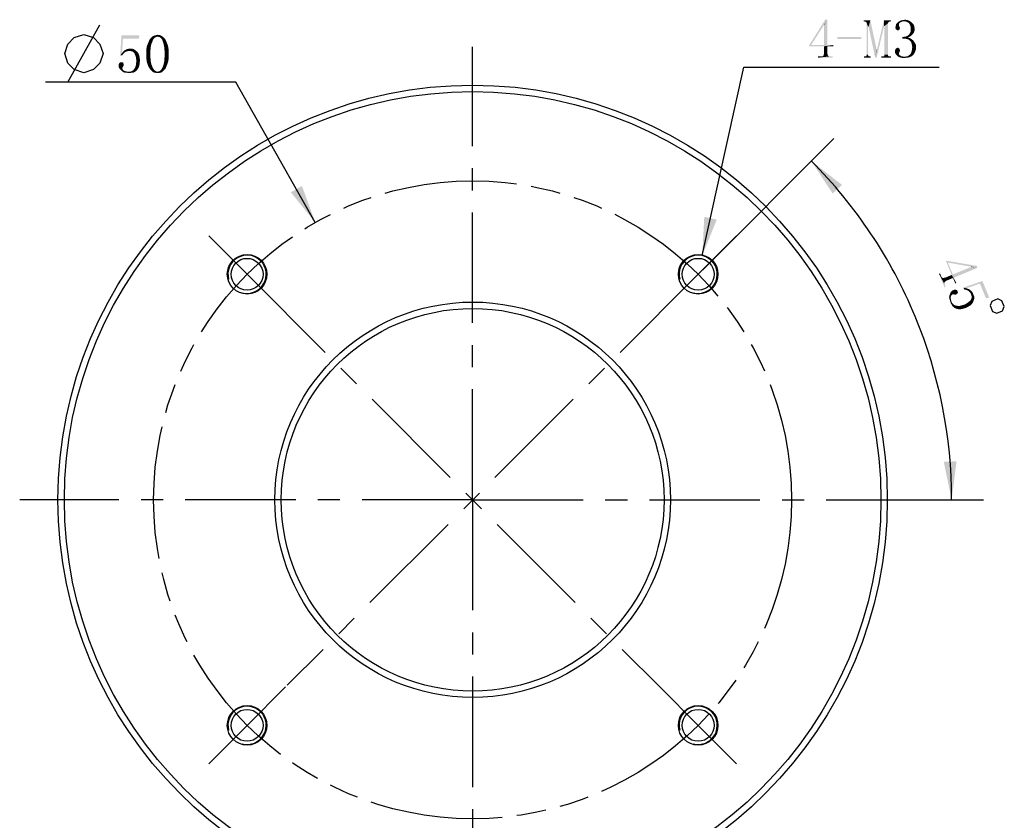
# Model space of a CAD drawing. Header units: millimetres. Extents: x 133 to 237, y 70 to 240.
# Tile 2 of 4: x 158 to 235, y 127 to 190. Entities that reach past the tile are written whole.
import ezdxf

# ---------------------------------------------------------------- set-up
doc = ezdxf.new("R2010")
doc.units = ezdxf.units.MM
doc.header["$LTSCALE"] = 23.1
doc.linetypes.add('CENTER', pattern=[0.6, 0.375, -0.075, 0.075, -0.075])
doc.linetypes.add('PHANTOM', pattern=[0.8, 0.45, -0.05, 0.1, -0.05, 0.1, -0.05])
doc.layers.get('0').update_dxf_attribs({"linetype": 'CONTINUOUS'})
for name, color, linetype in [('00_COMPONENTS', 7, 'CONTINUOUS'), ('03_ALL_AXES', 7, 'CONTINUOUS'), ('07_ALL_HOLES', 7, 'CONTINUOUS'), ('51__DRAFT_DIMS', 7, 'CONTINUOUS')]:
    doc.layers.add(name, color=color, linetype=linetype)
doc.styles.get("Standard").update_dxf_attribs({"font": 'simfang.ttf'})
doc.dimstyles.new('DIMSTYLE_3', dxfattribs={"dimtxt": 3, "dimasz": 3, "dimexe": 2.5, "dimexo": 0.5, "dimgap": 3, "dimtad": 1, "dimdec": 1, "dimdsep": 46, "dimtxsty": 'STANDARD', "dimblk": '_FILLED', "dimblk1": '_FILLED', "dimblk2": '_FILLED', "dimcen": 0.09, "dimclrt": 3, "dimazin": 2, "dimtp": 0.5, "dimtm": 0.5, "dimtfac": 1, "dimtdec": -1, "dimtofl": 0, "dimtmove": 0, "dimatfit": 3, "dimldrblk": '_FILLED', "dimfxl": 1, "dimtolj": 1, "dimarcsym": 0})
doc.dimstyles.new('DIMSTYLE_4', dxfattribs={"dimtxt": 3, "dimasz": 3, "dimexe": 2.5, "dimexo": 0.5, "dimtad": 1, "dimdsep": 46, "dimtxsty": 'STANDARD', "dimblk": '_FILLED', "dimblk1": '_FILLED', "dimblk2": '_FILLED', "dimcen": 0.09, "dimclrt": 3, "dimazin": 2, "dimtp": 0.1, "dimtm": 0.1, "dimtfac": 1, "dimtofl": 0, "dimtmove": 0, "dimatfit": 1, "dimldrblk": '_FILLED', "dimfxl": 1, "dimtolj": 1, "dimarcsym": 0})

# ---------------------------------------------------------------- blocks, each defined once
blk = doc.blocks.new('*D4')
at = {"layer": '51__DRAFT_DIMS', "color": 4}
for p, q in [((211.21, 170.095), (221.496, 180.38)), ((221.286, 152.063), (233.225, 152.063))]:
    blk.add_line(p, q, dxfattribs=at)
for start, end in [(22.5, 45), (0, 22.5)]:
    blk.add_arc((193.179, 152.063), 37.546, start, end, dxfattribs=at)
for points in [[(222.131, 176.748), (219.728, 178.613), (221.396, 176.069)], [(230.106, 155.041), (230.725, 152.063), (231.105, 155.081)]]:
    blk.add_solid(points, dxfattribs=at)
blk = doc.blocks.new('_FILLED')
at = {"color": 0, "linetype": 'ByBlock'}
blk.add_solid([(0, 0), (-1, 0.167), (-1, -0.167)], dxfattribs=at)
blk = doc.blocks.new('*D5')
at = {"layer": '51__DRAFT_DIMS', "color": 4}
for p, q in [((211.179, 171.206), (214.432, 185.971)), ((214.432, 185.971), (217.932, 185.971)), ((217.932, 185.971), (229.745, 185.971))]:
    blk.add_line(p, q, dxfattribs=at)
at = {"layer": '51__DRAFT_DIMS', "color": 4, "xscale": 3, "yscale": 3, "zscale": 3, "rotation": 257.5763800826}
blk.add_blockref('_FILLED', (211.179, 171.206), dxfattribs=at)
blk = doc.blocks.new('*D6')
at = {"color": 4}
for p, q in [((171.115, 184.789), (159.709, 184.789)), ((174.615, 184.789), (171.115, 184.789)), ((180.844, 173.808), (174.615, 184.789))]:
    blk.add_line(p, q, dxfattribs=at)
at = {"color": 4, "xscale": 3, "yscale": 3, "zscale": 3, "rotation": 299.564649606}
blk.add_blockref('_FILLED', (180.844, 173.808), dxfattribs=at)

msp = doc.modelspace()

# ---------------------------------------------------------------- linework, layer by layer
at = {"color": 3}
msp.add_line((161.45869, 184.7891), (163.95868, 189.28909), dxfattribs=at)
msp.add_lwpolyline([(161.20868, 187.0391), (161.45869, 187.7891), (161.95868, 188.2891), (162.70868, 188.53909), (163.45869, 188.2891), (163.95868, 187.7891), (164.20868, 187.0391), (163.95868, 186.28909), (163.45869, 185.7891), (162.70868, 185.5391), (161.95868, 185.7891), (161.45869, 186.28909), (161.20868, 187.0391)], dxfattribs=at)
for points in [[(165.77118, 188.21097), (165.56024, 186.89847), (165.65399, 188.46878)], [(165.65399, 188.46878), (167.06024, 188.46878), (165.77118, 188.21097)], [(165.77118, 188.21097), (167.06024, 188.46878), (167.01337, 188.21097)], [(168.37274, 188.35159), (168.32587, 188.30472), (167.97431, 188.28128)], [(168.37274, 188.35159), (167.97431, 188.28128), (168.04462, 188.35159)], [(167.97431, 188.28128), (168.32587, 188.30472), (168.25556, 188.28128)], [(168.84149, 188.39847), (168.48993, 188.37503), (168.04462, 188.35159)], [(168.84149, 188.39847), (168.04462, 188.35159), (168.11493, 188.39847)], [(168.37274, 188.35159), (168.04462, 188.35159), (168.48993, 188.37503)], [(168.74774, 188.44534), (168.11493, 188.39847), (168.20868, 188.44534)], [(168.11493, 188.39847), (168.74774, 188.44534), (168.84149, 188.39847)], [(168.20868, 188.44534), (168.30243, 188.46878), (168.67743, 188.49222)], [(168.20868, 188.44534), (168.67743, 188.49222), (168.74774, 188.44534)], [(168.58368, 188.49222), (168.67743, 188.49222), (168.30243, 188.46878)], [(168.58368, 188.49222), (168.30243, 188.46878), (168.39618, 188.49222)], [(168.37274, 188.35159), (168.48993, 188.37503), (168.41962, 188.35159)], [(168.39618, 188.49222), (168.48993, 188.51566), (168.58368, 188.49222)], [(168.56024, 188.35159), (168.48993, 188.37503), (168.84149, 188.39847)], [(168.60712, 188.35159), (168.56024, 188.35159), (168.84149, 188.39847)], [(168.60712, 188.35159), (168.84149, 188.39847), (168.91181, 188.35159)], [(168.91181, 188.35159), (168.67743, 188.30472), (168.60712, 188.35159)], [(168.72431, 188.28128), (168.67743, 188.30472), (168.91181, 188.35159)], [(168.72431, 188.28128), (168.91181, 188.35159), (168.98212, 188.28128)], [(165.77118, 188.21097), (165.70087, 187.08597), (165.56024, 186.89847)], [(167.59931, 187.32034), (167.62274, 187.48441), (167.95087, 187.55472)], [(167.59931, 187.32034), (167.95087, 187.55472), (167.92743, 187.29691)], [(167.95087, 187.55472), (167.62274, 187.48441), (167.64618, 187.62503)], [(167.64618, 187.62503), (167.69306, 187.74222), (167.99774, 187.78909)], [(167.64618, 187.62503), (167.99774, 187.78909), (167.95087, 187.55472)], [(167.99774, 187.78909), (167.69306, 187.74222), (167.73993, 187.85941)], [(167.73993, 187.85941), (167.78681, 187.97659), (168.09149, 188.00003)], [(167.73993, 187.85941), (168.09149, 188.00003), (167.99774, 187.78909)], [(168.11493, 188.09378), (168.09149, 188.00003), (167.78681, 187.97659)], [(168.11493, 188.09378), (167.78681, 187.97659), (167.83368, 188.09378)], [(168.16181, 188.16409), (167.83368, 188.09378), (167.90399, 188.18753)], [(167.83368, 188.09378), (168.16181, 188.16409), (168.11493, 188.09378)], [(168.25556, 188.28128), (168.20868, 188.23441), (167.90399, 188.18753)], [(168.25556, 188.28128), (167.90399, 188.18753), (167.97431, 188.28128)], [(167.90399, 188.18753), (168.20868, 188.23441), (168.16181, 188.16409)], [(168.98212, 188.28128), (168.77118, 188.23441), (168.72431, 188.28128)], [(168.77118, 188.23441), (168.98212, 188.28128), (169.05243, 188.21097)], [(169.05243, 188.21097), (168.81806, 188.16409), (168.77118, 188.23441)], [(168.81806, 188.16409), (169.05243, 188.21097), (169.12274, 188.11722)], [(169.12274, 188.11722), (168.86493, 188.09378), (168.81806, 188.16409)], [(168.88837, 188.00003), (168.86493, 188.09378), (169.12274, 188.11722)], [(168.88837, 188.00003), (169.12274, 188.11722), (169.16962, 188.00003)], [(169.16962, 188.00003), (168.95868, 187.78909), (168.88837, 188.00003)], [(169.16962, 188.00003), (169.21649, 187.88284), (168.95868, 187.78909)], [(168.95868, 187.78909), (169.21649, 187.88284), (169.26337, 187.76566)], [(169.26337, 187.76566), (169.00556, 187.55472), (168.95868, 187.78909)], [(169.26337, 187.76566), (169.31024, 187.62503), (169.00556, 187.55472)], [(169.00556, 187.55472), (169.31024, 187.62503), (169.33368, 187.48441)], [(169.33368, 187.48441), (169.02899, 187.29691), (169.00556, 187.55472)], [(165.70087, 187.08597), (165.84149, 187.06253), (165.56024, 186.89847)], [(165.84149, 187.06253), (165.77118, 186.99222), (165.56024, 186.89847)], [(165.56024, 186.89847), (165.77118, 186.99222), (165.72431, 186.89847)], [(165.98212, 187.17972), (165.91181, 187.13285), (165.70087, 187.08597)], [(165.98212, 187.17972), (165.70087, 187.08597), (165.77118, 187.17972)], [(165.70087, 187.08597), (165.91181, 187.13285), (165.84149, 187.06253)], [(166.21649, 187.25003), (165.77118, 187.17972), (165.86493, 187.27347)], [(166.21649, 187.25003), (166.12274, 187.22659), (165.77118, 187.17972)], [(166.12274, 187.22659), (166.05243, 187.20316), (165.77118, 187.17972)], [(165.77118, 187.17972), (166.05243, 187.20316), (165.98212, 187.17972)], [(165.86493, 187.27347), (165.95868, 187.32034), (166.66181, 187.36722)], [(165.86493, 187.27347), (166.66181, 187.36722), (166.77899, 187.27347)], [(165.86493, 187.27347), (166.77899, 187.27347), (166.21649, 187.25003)], [(166.66181, 187.36722), (165.95868, 187.32034), (166.02899, 187.36722)], [(166.35712, 187.41409), (166.52118, 187.41409), (166.02899, 187.36722)], [(166.35712, 187.41409), (166.02899, 187.36722), (166.19306, 187.41409)], [(166.02899, 187.36722), (166.52118, 187.41409), (166.66181, 187.36722)], [(166.31024, 187.25003), (166.21649, 187.25003), (166.77899, 187.27347)], [(166.42743, 187.22659), (166.31024, 187.25003), (166.77899, 187.27347)], [(166.52118, 187.20316), (166.42743, 187.22659), (166.77899, 187.27347)], [(166.52118, 187.20316), (166.77899, 187.27347), (166.89618, 187.17972)], [(166.89618, 187.17972), (166.61493, 187.13285), (166.52118, 187.20316)], [(166.68524, 187.0391), (166.61493, 187.13285), (166.89618, 187.17972)], [(166.68524, 187.0391), (166.89618, 187.17972), (166.98993, 187.0391)], [(166.98993, 187.0391), (166.73212, 186.92191), (166.68524, 187.0391)], [(166.73212, 186.92191), (166.98993, 187.0391), (167.06024, 186.87503)], [(167.06024, 186.87503), (166.77899, 186.78128), (166.73212, 186.92191)], [(166.77899, 186.78128), (167.06024, 186.87503), (167.08368, 186.71097)], [(167.08368, 186.71097), (166.80243, 186.64066), (166.77899, 186.78128)], [(167.92743, 187.29691), (167.59931, 187.17972), (167.59931, 187.32034)], [(167.59931, 187.01566), (167.59931, 187.17972), (167.92743, 187.29691)], [(167.59931, 187.01566), (167.92743, 187.29691), (167.92743, 187.01566)], [(167.92743, 187.01566), (167.59931, 186.82816), (167.59931, 187.01566)], [(167.59931, 186.82816), (167.92743, 187.01566), (167.92743, 186.71097)], [(167.92743, 186.71097), (167.59931, 186.66409), (167.59931, 186.82816)], [(169.33368, 187.48441), (169.35712, 187.34378), (169.02899, 187.29691)], [(169.02899, 187.29691), (169.35712, 187.34378), (169.35712, 187.17972)], [(169.35712, 187.17972), (169.02899, 187.01566), (169.02899, 187.29691)], [(169.02899, 187.01566), (169.35712, 187.17972), (169.35712, 187.01566)], [(169.35712, 187.01566), (169.35712, 186.82816), (169.02899, 186.71097)], [(169.35712, 187.01566), (169.02899, 186.71097), (169.02899, 187.01566)], [(169.02899, 186.71097), (169.35712, 186.82816), (169.35712, 186.66409)], [(165.81806, 186.24222), (165.44306, 186.21878), (165.48993, 186.28909)], [(165.44306, 186.21878), (165.81806, 186.24222), (165.84149, 186.17191)], [(165.84149, 186.17191), (165.44306, 186.10159), (165.44306, 186.21878)], [(165.44306, 186.10159), (165.84149, 186.17191), (165.81806, 186.07816)], [(165.81806, 186.07816), (165.44306, 185.98441), (165.44306, 186.10159)], [(165.81806, 186.07816), (165.77118, 186.00784), (165.44306, 185.98441)], [(165.44306, 185.98441), (165.77118, 186.00784), (165.74774, 185.96097)], [(165.77118, 186.33597), (165.79462, 186.31253), (165.48993, 186.28909)], [(165.77118, 186.33597), (165.48993, 186.28909), (165.53681, 186.33597)], [(165.48993, 186.28909), (165.79462, 186.31253), (165.81806, 186.24222)], [(165.70087, 186.35941), (165.74774, 186.35941), (165.53681, 186.33597)], [(165.65399, 186.35941), (165.70087, 186.35941), (165.53681, 186.33597)], [(165.60712, 186.35941), (165.65399, 186.35941), (165.53681, 186.33597)], [(165.60712, 186.35941), (165.53681, 186.33597), (165.56024, 186.35941)], [(165.53681, 186.33597), (165.74774, 186.35941), (165.77118, 186.33597)], [(167.06024, 186.10159), (166.73212, 185.96097), (166.77899, 186.10159)], [(166.73212, 185.96097), (167.06024, 186.10159), (166.98993, 185.91409)], [(167.08368, 186.28909), (166.77899, 186.10159), (166.80243, 186.28909)], [(166.77899, 186.10159), (167.08368, 186.28909), (167.06024, 186.10159)], [(166.80243, 186.64066), (167.08368, 186.71097), (167.10712, 186.50003)], [(167.10712, 186.50003), (166.82587, 186.47659), (166.80243, 186.64066)], [(166.80243, 186.28909), (166.82587, 186.47659), (167.10712, 186.50003)], [(166.80243, 186.28909), (167.10712, 186.50003), (167.08368, 186.28909)], [(167.62274, 186.52347), (167.59931, 186.66409), (167.92743, 186.71097)], [(167.62274, 186.52347), (167.92743, 186.71097), (167.95087, 186.42972)], [(167.95087, 186.42972), (167.64618, 186.35941), (167.62274, 186.52347)], [(167.69306, 186.24222), (167.64618, 186.35941), (167.95087, 186.42972)], [(167.69306, 186.24222), (167.95087, 186.42972), (167.99774, 186.19534)], [(167.99774, 186.19534), (167.73993, 186.10159), (167.69306, 186.24222)], [(167.78681, 185.98441), (167.73993, 186.10159), (167.99774, 186.19534)], [(167.78681, 185.98441), (167.99774, 186.19534), (168.09149, 185.98441)], [(168.84149, 185.91409), (168.88837, 185.98441), (169.16962, 186.00784)], [(168.84149, 185.91409), (169.16962, 186.00784), (169.12274, 185.89066)], [(169.21649, 186.12503), (168.88837, 185.98441), (168.95868, 186.19534)], [(169.21649, 186.12503), (169.16962, 186.00784), (168.88837, 185.98441)], [(169.31024, 186.38284), (168.95868, 186.19534), (169.00556, 186.42972)], [(169.31024, 186.38284), (169.26337, 186.24222), (168.95868, 186.19534)], [(168.95868, 186.19534), (169.26337, 186.24222), (169.21649, 186.12503)], [(169.35712, 186.66409), (169.00556, 186.42972), (169.02899, 186.71097)], [(169.35712, 186.66409), (169.33368, 186.52347), (169.00556, 186.42972)], [(169.00556, 186.42972), (169.33368, 186.52347), (169.31024, 186.38284)], [(165.74774, 185.96097), (165.48993, 185.86722), (165.44306, 185.98441)], [(165.74774, 185.96097), (165.72431, 185.89066), (165.48993, 185.86722)], [(165.48993, 185.86722), (165.72431, 185.89066), (165.74774, 185.82034)], [(165.74774, 185.82034), (165.58368, 185.77347), (165.48993, 185.86722)], [(165.58368, 185.77347), (165.74774, 185.82034), (165.77118, 185.77347)], [(165.77118, 185.77347), (165.67743, 185.67972), (165.58368, 185.77347)], [(165.77118, 185.77347), (165.81806, 185.72659), (165.67743, 185.67972)], [(165.67743, 185.67972), (165.81806, 185.72659), (165.88837, 185.67972)], [(165.88837, 185.67972), (165.79462, 185.58597), (165.67743, 185.67972)], [(165.88837, 185.67972), (166.07587, 185.63284), (165.79462, 185.58597)], [(166.07587, 185.63284), (166.23993, 185.60941), (165.79462, 185.58597)], [(166.23993, 185.60941), (166.70868, 185.60941), (165.79462, 185.58597)], [(165.79462, 185.58597), (166.70868, 185.60941), (166.61493, 185.56253)], [(166.61493, 185.56253), (165.93524, 185.53909), (165.79462, 185.58597)], [(166.07587, 185.53909), (165.93524, 185.53909), (166.61493, 185.56253)], [(166.45087, 185.53909), (166.07587, 185.53909), (166.61493, 185.56253)], [(166.45087, 185.53909), (166.23993, 185.51565), (166.07587, 185.53909)], [(166.23993, 185.60941), (166.38056, 185.63284), (166.77899, 185.65628)], [(166.23993, 185.60941), (166.77899, 185.65628), (166.70868, 185.60941)], [(166.23993, 185.51565), (166.45087, 185.53909), (166.33368, 185.51565)], [(166.77899, 185.65628), (166.38056, 185.63284), (166.49774, 185.67972)], [(166.45087, 185.53909), (166.61493, 185.56253), (166.54462, 185.53909)], [(166.82587, 185.70316), (166.49774, 185.67972), (166.59149, 185.75003)], [(166.49774, 185.67972), (166.82587, 185.70316), (166.77899, 185.65628)], [(166.89618, 185.77347), (166.59149, 185.75003), (166.66181, 185.84378)], [(166.59149, 185.75003), (166.89618, 185.77347), (166.82587, 185.70316)], [(166.98993, 185.91409), (166.66181, 185.84378), (166.73212, 185.96097)], [(166.66181, 185.84378), (166.98993, 185.91409), (166.89618, 185.77347)], [(168.09149, 185.98441), (167.85712, 185.89066), (167.78681, 185.98441)], [(168.09149, 185.98441), (168.11493, 185.91409), (167.85712, 185.89066)], [(167.85712, 185.89066), (168.11493, 185.91409), (168.16181, 185.84378)], [(168.16181, 185.84378), (167.90399, 185.79691), (167.85712, 185.89066)], [(167.90399, 185.79691), (168.16181, 185.84378), (168.20868, 185.77347)], [(168.20868, 185.77347), (167.97431, 185.72659), (167.90399, 185.79691)], [(167.97431, 185.72659), (168.20868, 185.77347), (168.25556, 185.72659)], [(168.25556, 185.72659), (168.06806, 185.65628), (167.97431, 185.72659)], [(168.25556, 185.72659), (168.32587, 185.67972), (168.06806, 185.65628)], [(168.06806, 185.65628), (168.32587, 185.67972), (168.37274, 185.65628)], [(168.37274, 185.65628), (168.13837, 185.58597), (168.06806, 185.65628)], [(168.37274, 185.65628), (168.41962, 185.63284), (168.13837, 185.58597)], [(168.13837, 185.58597), (168.53681, 185.63284), (168.91181, 185.65628)], [(168.13837, 185.58597), (168.91181, 185.65628), (168.84149, 185.58597)], [(168.48993, 185.63284), (168.53681, 185.63284), (168.13837, 185.58597)], [(168.41962, 185.63284), (168.48993, 185.63284), (168.13837, 185.58597)], [(168.84149, 185.58597), (168.20868, 185.53909), (168.13837, 185.58597)], [(168.30243, 185.53909), (168.20868, 185.53909), (168.84149, 185.58597)], [(168.67743, 185.53909), (168.30243, 185.53909), (168.84149, 185.58597)], [(168.67743, 185.53909), (168.39618, 185.51566), (168.30243, 185.53909)], [(168.48993, 185.51566), (168.39618, 185.51566), (168.67743, 185.53909)], [(168.48993, 185.51566), (168.67743, 185.53909), (168.58368, 185.51566)], [(168.91181, 185.65628), (168.53681, 185.63284), (168.60712, 185.65628)], [(168.60712, 185.65628), (168.65399, 185.67972), (168.98212, 185.72659)], [(168.60712, 185.65628), (168.98212, 185.72659), (168.91181, 185.65628)], [(168.98212, 185.72659), (168.65399, 185.67972), (168.72431, 185.72659)], [(168.67743, 185.53909), (168.84149, 185.58597), (168.74774, 185.53909)], [(168.72431, 185.72659), (168.77118, 185.77347), (169.05243, 185.79691)], [(168.72431, 185.72659), (169.05243, 185.79691), (168.98212, 185.72659)], [(169.05243, 185.79691), (168.77118, 185.77347), (168.81806, 185.84378)], [(169.12274, 185.89066), (168.81806, 185.84378), (168.84149, 185.91409)], [(168.81806, 185.84378), (169.12274, 185.89066), (169.05243, 185.79691)]]:
    msp.add_solid(points, dxfattribs=at)
at = {"layer": '00_COMPONENTS', "color": 7}
for centre, radius in [((193.17902, 152.06339), 32.5), ((193.17902, 152.06339), 32), ((175.50135, 169.74106), 1.55), ((175.50135, 169.74106), 1.25), ((210.85669, 169.74106), 1.55), ((210.85669, 169.74106), 1.25), ((193.17902, 152.06339), 15.5), ((193.17902, 152.06339), 15), ((175.50135, 134.38572), 1.55), ((210.85669, 134.38572), 1.55), ((175.50135, 134.38572), 1.25), ((210.85669, 134.38572), 1.25)]:
    msp.add_circle(centre, radius, dxfattribs=at)
at = {"layer": '00_COMPONENTS', "color": 4}
for centre in [(175.50135, 169.74106), (210.85669, 169.74106), (175.50135, 134.38572), (210.85669, 134.38572)]:
    msp.add_arc(centre, 1.5, 255, 195, dxfattribs=at)
at = {"layer": '03_ALL_AXES', "color": 1, "linetype": 'CENTER'}
for q in [(193.17902, 187.56339), (157.67902, 152.06339), (193.17902, 116.56339), (228.67902, 152.06339)]:
    msp.add_line((193.17902, 152.06339), q, dxfattribs=at)
at = {"layer": '07_ALL_HOLES', "color": 1, "linetype": 'CENTER'}
for p, q in [((175.50135, 169.74106), (172.49615, 172.74626)), ((210.85669, 169.74106), (213.8619, 172.74626)), ((175.50135, 169.74106), (207.85149, 137.39092)), ((210.85669, 169.74106), (178.64968, 137.53405)), ((175.50135, 134.38572), (178.50656, 137.39092)), ((210.85669, 134.38572), (207.85149, 137.39092)), ((175.50135, 134.38572), (172.49615, 131.38051)), ((210.85669, 134.38572), (213.8619, 131.38051))]:
    msp.add_line(p, q, dxfattribs=at)
at = {"layer": '07_ALL_HOLES', "color": 1, "linetype": 'PHANTOM'}
msp.add_circle((193.17902, 152.06339), 25, dxfattribs=at)
at = {"layer": '51__DRAFT_DIMS', "color": 3}
msp.add_lwpolyline([(234.33306, 167.80768), (233.87109, 167.61634), (233.73582, 167.28971), (233.92716, 166.82777), (234.2538, 166.69247), (234.71573, 166.88381), (234.85103, 167.21044), (234.6597, 167.67238), (234.33306, 167.80768)], dxfattribs=at)
at = {"layer": '51__DRAFT_DIMS', "color": 4}
msp.add_arc((210.85669, 169.74106), 1.5, 59.1414313, 90, dxfattribs=at)
at = {"layer": '51__DRAFT_DIMS', "color": 3}
for points in [[(220.97894, 189.69745), (220.69769, 189.25214), (219.54925, 187.68182)], [(220.97894, 189.69745), (219.54925, 187.68182), (220.81488, 189.69745)], [(220.69769, 189.25214), (219.71332, 187.70526), (219.54925, 187.68182)], [(220.72113, 189.25214), (220.69769, 189.25214), (220.97894, 189.69745)], [(220.72113, 187.70526), (220.72113, 189.25214), (220.97894, 189.69745)], [(220.72113, 187.70526), (220.97894, 189.69745), (220.97894, 187.70526)], [(224.35394, 189.65057), (223.83832, 189.55682), (223.83832, 189.65057)], [(223.90863, 189.55682), (223.83832, 189.55682), (224.35394, 189.65057)], [(223.97894, 189.53339), (223.90863, 189.55682), (224.35394, 189.65057)], [(224.02582, 189.50995), (223.97894, 189.53339), (224.35394, 189.65057)], [(224.04925, 189.46307), (224.02582, 189.50995), (224.35394, 189.65057)], [(224.07269, 189.4162), (224.04925, 189.46307), (224.35394, 189.65057)], [(224.16644, 189.15839), (224.07269, 189.4162), (224.35394, 189.65057)], [(224.16644, 189.15839), (224.07269, 186.95526), (224.07269, 189.4162)], [(224.07269, 186.95526), (224.16644, 189.15839), (224.16644, 186.95526)], [(224.21332, 189.15839), (224.16644, 189.15839), (224.35394, 189.65057)], [(224.21332, 189.15839), (224.35394, 189.65057), (224.84613, 187.3537)], [(224.84613, 187.3537), (224.72894, 186.72089), (224.21332, 189.15839)], [(224.72894, 186.72089), (224.86957, 187.3537), (225.43207, 189.20526)], [(224.72894, 186.72089), (225.43207, 189.20526), (224.84613, 186.72089)], [(225.43207, 189.20526), (224.86957, 187.3537), (225.40863, 189.65057)], [(225.40863, 189.65057), (225.97113, 189.65057), (225.78363, 189.50995)], [(225.40863, 189.65057), (225.78363, 189.50995), (225.43207, 189.20526)], [(225.78363, 189.50995), (225.73675, 189.46307), (225.43207, 189.20526)], [(225.73675, 189.46307), (225.73675, 189.4162), (225.43207, 189.20526)], [(225.4555, 189.20526), (225.43207, 189.20526), (225.73675, 189.4162)], [(225.4555, 186.95526), (225.4555, 189.20526), (225.73675, 189.4162)], [(225.4555, 186.95526), (225.73675, 189.4162), (225.73675, 186.95526)], [(225.97113, 189.65057), (225.8305, 189.53339), (225.78363, 189.50995)], [(225.97113, 189.65057), (225.90082, 189.55682), (225.8305, 189.53339)], [(225.90082, 189.55682), (225.97113, 189.65057), (225.97113, 189.55682)], [(226.60394, 189.20526), (226.32269, 189.11151), (226.34613, 189.2287)], [(226.60394, 189.20526), (226.62738, 189.15839), (226.32269, 189.11151)], [(226.62738, 189.15839), (226.62738, 189.13495), (226.32269, 189.11151)], [(226.32269, 189.11151), (226.62738, 189.13495), (226.65082, 189.08808)], [(226.65082, 189.08808), (226.32269, 189.0412), (226.32269, 189.11151)], [(226.32269, 189.0412), (226.65082, 189.08808), (226.67425, 189.0412)], [(226.60394, 189.29901), (226.34613, 189.2287), (226.36957, 189.34589)], [(226.60394, 189.29901), (226.60394, 189.25214), (226.34613, 189.2287)], [(226.34613, 189.2287), (226.60394, 189.25214), (226.60394, 189.20526)], [(226.62738, 189.4162), (226.36957, 189.34589), (226.43988, 189.43964)], [(226.62738, 189.4162), (226.60394, 189.36933), (226.36957, 189.34589)], [(226.36957, 189.34589), (226.60394, 189.36933), (226.60394, 189.29901)], [(226.74457, 189.50995), (226.43988, 189.43964), (226.55707, 189.53339)], [(226.74457, 189.50995), (226.67425, 189.46308), (226.43988, 189.43964)], [(226.43988, 189.43964), (226.67425, 189.46308), (226.62738, 189.4162)], [(226.86175, 189.55683), (226.55707, 189.53339), (226.67425, 189.6037)], [(226.55707, 189.53339), (226.86175, 189.55683), (226.74457, 189.50995)], [(227.37738, 189.62714), (226.67425, 189.6037), (226.79144, 189.65057)], [(226.86175, 189.55683), (226.67425, 189.6037), (227.37738, 189.62714)], [(227.23675, 189.67401), (226.79144, 189.65057), (226.93207, 189.67401)], [(226.79144, 189.65057), (227.23675, 189.67401), (227.37738, 189.62714)], [(227.00238, 189.55683), (226.86175, 189.55683), (227.37738, 189.62714)], [(226.93207, 189.67401), (227.07269, 189.69745), (227.23675, 189.67401)], [(227.11957, 189.55683), (227.00238, 189.55683), (227.37738, 189.62714)], [(227.11957, 189.55683), (227.37738, 189.62714), (227.49457, 189.55683)], [(227.49457, 189.55683), (227.23675, 189.50995), (227.11957, 189.55683)], [(227.3305, 189.46308), (227.23675, 189.50995), (227.49457, 189.55683)], [(227.3305, 189.46308), (227.49457, 189.55683), (227.61175, 189.46308)], [(227.61175, 189.46308), (227.40082, 189.39276), (227.3305, 189.46308)], [(227.40082, 189.39276), (227.61175, 189.46308), (227.7055, 189.36933)], [(227.7055, 189.36933), (227.44769, 189.29901), (227.40082, 189.39276)], [(227.44769, 189.29901), (227.7055, 189.36933), (227.77582, 189.25214)], [(227.77582, 189.25214), (227.49457, 189.18182), (227.44769, 189.29901)], [(227.49457, 189.18182), (227.77582, 189.25214), (227.79925, 189.13495)], [(227.79925, 189.13495), (227.518, 189.08808), (227.49457, 189.18182)], [(227.518, 189.08808), (227.79925, 189.13495), (227.82269, 189.01776)], [(227.82269, 189.01776), (227.518, 188.97089), (227.518, 189.08808)], [(223.65082, 188.33807), (221.75238, 188.17401), (221.75238, 188.33807)], [(221.75238, 188.17401), (223.65082, 188.33807), (223.65082, 188.17401)], [(226.67425, 189.0412), (226.34613, 188.99432), (226.32269, 189.0412)], [(226.34613, 188.99432), (226.67425, 189.0412), (226.65082, 188.97089)], [(226.65082, 188.97089), (226.34613, 188.94745), (226.34613, 188.99432)], [(226.393, 188.92401), (226.34613, 188.94745), (226.65082, 188.97089)], [(226.393, 188.92401), (226.65082, 188.97089), (226.62738, 188.92401)], [(226.62738, 188.92401), (226.43988, 188.87714), (226.393, 188.92401)], [(226.43988, 188.87714), (226.62738, 188.92401), (226.5805, 188.87714)], [(226.5805, 188.87714), (226.51019, 188.8537), (226.43988, 188.87714)], [(227.42425, 188.36151), (226.86175, 188.33807), (227.02582, 188.36151)], [(226.86175, 188.33807), (227.42425, 188.36151), (227.28363, 188.31464)], [(227.28363, 188.31464), (226.86175, 188.22089), (226.86175, 188.33807)], [(227.28363, 188.31464), (227.47113, 188.24432), (226.86175, 188.22089)], [(227.02582, 188.36151), (227.16644, 188.38495), (227.518, 188.40839)], [(227.02582, 188.36151), (227.518, 188.40839), (227.42425, 188.36151)], [(227.518, 188.40839), (227.16644, 188.38495), (227.26019, 188.43182)], [(227.61175, 188.50214), (227.26019, 188.43182), (227.35394, 188.50214)], [(227.26019, 188.43182), (227.61175, 188.50214), (227.518, 188.40839)], [(227.68207, 188.57245), (227.35394, 188.50214), (227.42425, 188.59589)], [(227.35394, 188.50214), (227.68207, 188.57245), (227.61175, 188.50214)], [(227.75238, 188.6662), (227.42425, 188.59589), (227.49457, 188.71307)], [(227.42425, 188.59589), (227.75238, 188.6662), (227.68207, 188.57245)], [(227.79925, 188.78339), (227.49457, 188.71307), (227.518, 188.83026)], [(227.49457, 188.71307), (227.79925, 188.78339), (227.75238, 188.6662)], [(227.518, 188.97089), (227.82269, 189.01776), (227.82269, 188.90057)], [(227.82269, 188.90057), (227.518, 188.83026), (227.518, 188.97089)], [(227.518, 188.83026), (227.82269, 188.90057), (227.79925, 188.78339)], [(220.97894, 187.70526), (221.44769, 187.70526), (219.54925, 187.68182)], [(220.72113, 187.70526), (220.97894, 187.70526), (219.54925, 187.68182)], [(219.71332, 187.70526), (220.72113, 187.70526), (219.54925, 187.68182)], [(219.54925, 187.61151), (219.54925, 187.68182), (221.44769, 187.70526)], [(220.72113, 187.61151), (219.54925, 187.61151), (221.44769, 187.70526)], [(220.97894, 187.61151), (220.72113, 187.61151), (221.44769, 187.70526)], [(220.97894, 187.61151), (220.72113, 187.02557), (220.72113, 187.61151)], [(220.72113, 187.02557), (220.97894, 187.61151), (220.97894, 187.02557)], [(220.97894, 187.61151), (221.44769, 187.70526), (221.44769, 187.61151)], [(226.9555, 188.22089), (226.86175, 188.22089), (227.47113, 188.24432)], [(227.07269, 188.22089), (226.9555, 188.22089), (227.47113, 188.24432)], [(227.143, 188.19745), (227.07269, 188.22089), (227.47113, 188.24432)], [(227.23675, 188.17401), (227.143, 188.19745), (227.47113, 188.24432)], [(227.30707, 188.15058), (227.23675, 188.17401), (227.47113, 188.24432)], [(227.30707, 188.15058), (227.47113, 188.24432), (227.61175, 188.15058)], [(227.61175, 188.15058), (227.37738, 188.12714), (227.30707, 188.15058)], [(227.42425, 188.08026), (227.37738, 188.12714), (227.61175, 188.15058)], [(227.42425, 188.08026), (227.61175, 188.15058), (227.72894, 188.05682)], [(227.72894, 188.05682), (227.47113, 188.03339), (227.42425, 188.08026)], [(227.54144, 187.93964), (227.47113, 188.03339), (227.72894, 188.05682)], [(227.54144, 187.93964), (227.72894, 188.05682), (227.79925, 187.93964)], [(227.79925, 187.93964), (227.58832, 187.82245), (227.54144, 187.93964)], [(227.79925, 187.93964), (227.86957, 187.84589), (227.58832, 187.82245)], [(227.58832, 187.82245), (227.86957, 187.84589), (227.91644, 187.7287)], [(227.91644, 187.7287), (227.61175, 187.68182), (227.58832, 187.82245)], [(227.61175, 187.68182), (227.91644, 187.7287), (227.93988, 187.61151)], [(227.93988, 187.61151), (227.63519, 187.5412), (227.61175, 187.68182)], [(227.93988, 187.49433), (227.61175, 187.3537), (227.63519, 187.5412)], [(227.63519, 187.5412), (227.93988, 187.61151), (227.93988, 187.49433)], [(221.23675, 186.81464), (221.40082, 186.81464), (220.25238, 186.72089)], [(221.143, 186.81464), (221.23675, 186.81464), (220.25238, 186.72089)], [(220.5805, 186.81464), (221.143, 186.81464), (220.25238, 186.72089)], [(220.51019, 186.81464), (220.5805, 186.81464), (220.25238, 186.72089)], [(220.46332, 186.81464), (220.51019, 186.81464), (220.25238, 186.72089)], [(220.46332, 186.81464), (220.25238, 186.72089), (220.25238, 186.81464)], [(220.25238, 186.72089), (221.40082, 186.81464), (221.40082, 186.72089)], [(220.5805, 186.81464), (220.62738, 186.83807), (221.04925, 186.86151)], [(220.5805, 186.81464), (221.04925, 186.86151), (221.143, 186.81464)], [(221.04925, 186.86151), (220.62738, 186.83807), (220.65082, 186.86151)], [(221.02582, 186.88495), (220.65082, 186.86151), (220.67425, 186.88495)], [(220.65082, 186.86151), (221.02582, 186.88495), (221.04925, 186.86151)], [(221.00238, 186.93182), (220.67425, 186.88495), (220.69769, 186.93182)], [(220.67425, 186.88495), (221.00238, 186.93182), (221.02582, 186.88495)], [(220.97894, 187.02557), (220.69769, 186.9787), (220.72113, 187.02557)], [(220.69769, 186.9787), (220.97894, 187.02557), (221.00238, 186.9787)], [(221.00238, 186.9787), (220.69769, 186.93182), (220.69769, 186.9787)], [(220.69769, 186.93182), (221.00238, 186.9787), (221.00238, 186.93182)], [(224.3305, 186.81464), (224.37738, 186.81464), (223.86175, 186.72089)], [(224.26019, 186.81464), (224.3305, 186.81464), (223.86175, 186.72089)], [(223.97894, 186.81464), (224.26019, 186.81464), (223.86175, 186.72089)], [(223.90863, 186.81464), (223.97894, 186.81464), (223.86175, 186.72089)], [(223.90863, 186.81464), (223.86175, 186.72089), (223.86175, 186.81464)], [(223.86175, 186.72089), (224.37738, 186.81464), (224.37738, 186.72089)], [(224.21332, 186.83807), (223.97894, 186.81464), (224.02582, 186.83807)], [(223.97894, 186.81464), (224.21332, 186.83807), (224.26019, 186.81464)], [(224.18988, 186.88495), (224.02582, 186.83807), (224.04925, 186.88495)], [(224.02582, 186.83807), (224.18988, 186.88495), (224.21332, 186.83807)], [(224.16644, 186.95526), (224.04925, 186.88495), (224.07269, 186.95526)], [(224.04925, 186.88495), (224.16644, 186.95526), (224.18988, 186.88495)], [(224.84613, 187.3537), (224.86957, 187.3537), (224.72894, 186.72089)], [(225.90082, 186.81464), (225.97113, 186.81464), (225.22113, 186.72089)], [(225.8305, 186.81464), (225.90082, 186.81464), (225.22113, 186.72089)], [(225.38519, 186.81464), (225.8305, 186.81464), (225.22113, 186.72089)], [(225.31488, 186.81464), (225.38519, 186.81464), (225.22113, 186.72089)], [(225.31488, 186.81464), (225.22113, 186.72089), (225.22113, 186.81464)], [(225.22113, 186.72089), (225.97113, 186.81464), (225.97113, 186.72089)], [(225.78363, 186.83807), (225.38519, 186.81464), (225.43207, 186.83807)], [(225.38519, 186.81464), (225.78363, 186.83807), (225.8305, 186.81464)], [(225.73675, 186.88495), (225.43207, 186.83807), (225.4555, 186.88495)], [(225.43207, 186.83807), (225.73675, 186.88495), (225.78363, 186.83807)], [(225.73675, 186.95526), (225.4555, 186.88495), (225.4555, 186.95526)], [(225.4555, 186.88495), (225.73675, 186.95526), (225.73675, 186.88495)], [(226.67425, 187.28339), (226.27582, 187.23651), (226.29925, 187.33026)], [(226.27582, 187.23651), (226.67425, 187.28339), (226.65082, 187.21308)], [(226.65082, 187.21308), (226.27582, 187.14276), (226.27582, 187.23651)], [(226.27582, 187.14276), (226.65082, 187.21308), (226.62738, 187.14276)], [(226.62738, 187.14276), (226.32269, 187.02558), (226.27582, 187.14276)], [(226.62738, 187.42401), (226.65082, 187.3537), (226.29925, 187.33026)], [(226.62738, 187.42401), (226.29925, 187.33026), (226.34613, 187.42401)], [(226.29925, 187.33026), (226.65082, 187.3537), (226.67425, 187.28339)], [(226.62738, 187.14276), (226.60394, 187.09589), (226.32269, 187.02558)], [(226.32269, 187.02558), (226.60394, 187.09589), (226.60394, 187.02558)], [(226.60394, 187.02558), (226.393, 186.93183), (226.32269, 187.02558)], [(226.55707, 187.47089), (226.60394, 187.44745), (226.34613, 187.42401)], [(226.55707, 187.47089), (226.34613, 187.42401), (226.41644, 187.47089)], [(226.34613, 187.42401), (226.60394, 187.44745), (226.62738, 187.42401)], [(226.60394, 187.02558), (226.60394, 186.9787), (226.393, 186.93183)], [(226.393, 186.93183), (226.60394, 186.9787), (226.62738, 186.93183)], [(226.62738, 186.93183), (226.48675, 186.83808), (226.393, 186.93183)], [(226.53363, 187.49433), (226.41644, 187.47089), (226.48675, 187.49433)], [(226.41644, 187.47089), (226.53363, 187.49433), (226.55707, 187.47089)], [(226.62738, 186.93183), (226.67425, 186.90839), (226.48675, 186.83808)], [(226.67425, 186.90839), (226.72113, 186.86151), (226.48675, 186.83808)], [(226.48675, 186.83808), (226.72113, 186.86151), (226.86175, 186.81464)], [(226.86175, 186.81464), (226.60394, 186.76776), (226.48675, 186.83808)], [(226.86175, 186.81464), (227.00238, 186.7912), (226.60394, 186.76776)], [(226.60394, 186.76776), (227.00238, 186.7912), (227.56488, 186.81464)], [(226.60394, 186.76776), (227.56488, 186.81464), (227.40082, 186.74432)], [(227.40082, 186.74432), (226.74457, 186.72089), (226.60394, 186.76776)], [(227.56488, 186.81464), (227.00238, 186.7912), (227.16644, 186.81464)], [(227.56488, 186.81464), (227.16644, 186.81464), (227.28363, 186.83808)], [(227.28363, 186.83808), (227.37738, 186.90839), (227.7055, 186.93183)], [(227.28363, 186.83808), (227.7055, 186.93183), (227.56488, 186.81464)], [(227.7055, 186.93183), (227.37738, 186.90839), (227.47113, 186.9787)], [(227.79925, 187.04901), (227.47113, 186.9787), (227.54144, 187.07245)], [(227.47113, 186.9787), (227.79925, 187.04901), (227.7055, 186.93183)], [(227.86957, 187.18964), (227.54144, 187.07245), (227.58832, 187.21308)], [(227.54144, 187.07245), (227.86957, 187.18964), (227.79925, 187.04901)], [(227.91644, 187.3537), (227.58832, 187.21308), (227.61175, 187.3537)], [(227.58832, 187.21308), (227.91644, 187.3537), (227.86957, 187.18964)], [(227.61175, 187.3537), (227.93988, 187.49433), (227.91644, 187.3537)], [(226.74457, 186.72089), (227.40082, 186.74432), (227.23675, 186.72089)], [(227.23675, 186.72089), (226.88519, 186.69745), (226.74457, 186.72089)], [(226.88519, 186.69745), (227.23675, 186.72089), (227.02582, 186.69745)], [(230.28094, 170.7717), (230.3459, 170.79861), (231.09406, 169.05365)], [(230.7294, 169.68903), (230.28094, 170.7717), (231.09406, 169.05365)], [(230.91468, 169.48672), (231.09406, 169.05365), (230.3459, 170.79861)], [(230.81602, 169.7249), (230.91468, 169.48672), (230.3459, 170.79861)], [(230.43034, 170.656), (230.81602, 169.7249), (230.3459, 170.79861)], [(232.23617, 170.33852), (230.43034, 170.656), (230.3459, 170.79861)], [(232.75522, 170.24909), (232.23617, 170.33852), (230.3459, 170.79861)], [(232.75522, 170.24909), (230.3459, 170.79861), (232.69243, 170.40067)], [(229.89452, 169.62226), (229.72719, 169.78127), (229.8138, 169.81715)], [(230.19051, 168.9077), (230.25329, 168.75613), (229.72719, 169.78127)], [(230.15463, 168.99432), (230.19051, 168.9077), (229.72719, 169.78127)], [(229.93937, 169.514), (230.15463, 168.99432), (229.72719, 169.78127)], [(229.91246, 169.57896), (229.93937, 169.514), (229.72719, 169.78127)], [(229.89452, 169.62226), (229.91246, 169.57896), (229.72719, 169.78127)], [(229.72719, 169.78127), (230.25329, 168.75613), (230.16668, 168.72025)], [(230.81602, 169.7249), (232.24514, 170.31687), (232.75522, 170.24909)], [(230.81602, 169.7249), (232.75522, 170.24909), (230.91468, 169.48672)], [(232.24514, 170.31687), (232.23617, 170.33852), (232.75522, 170.24909)], [(229.93937, 169.514), (229.97896, 169.47966), (230.16206, 169.09887)], [(229.93937, 169.514), (230.16206, 169.09887), (230.15463, 168.99432)], [(230.16206, 169.09887), (229.97896, 169.47966), (230.00958, 169.46698)], [(230.17474, 169.12949), (230.00958, 169.46698), (230.04021, 169.45429)], [(230.00958, 169.46698), (230.17474, 169.12949), (230.16206, 169.09887)], [(230.20908, 169.16908), (230.04021, 169.45429), (230.09248, 169.45058)], [(230.04021, 169.45429), (230.20908, 169.16908), (230.17474, 169.12949)], [(230.25239, 169.18702), (230.09248, 169.45058), (230.13579, 169.46851)], [(230.09248, 169.45058), (230.25239, 169.18702), (230.20908, 169.16908)], [(230.28673, 169.22661), (230.13579, 169.46851), (230.18806, 169.4648)], [(230.13579, 169.46851), (230.28673, 169.22661), (230.25239, 169.18702)], [(230.82806, 169.45084), (230.18806, 169.4648), (230.7294, 169.68903)], [(230.18806, 169.4648), (230.82806, 169.45084), (230.28673, 169.22661)], [(230.82806, 169.45084), (230.7294, 169.68903), (231.09406, 169.05365)], [(230.82806, 169.45084), (231.09406, 169.05365), (231.00745, 169.01777)], [(232.94012, 169.00652), (231.6468, 168.69913), (233.13346, 169.21344)], [(233.13346, 169.21344), (233.67161, 167.91424), (232.94012, 169.00652)], [(230.68816, 168.07373), (230.56567, 168.12446), (230.61641, 168.24695)], [(230.7225, 168.11332), (230.61641, 168.24695), (230.66714, 168.36944)], [(230.61641, 168.24695), (230.7225, 168.11332), (230.68816, 168.07373)], [(230.85242, 168.16713), (230.66714, 168.36944), (230.75747, 168.4576)], [(230.85242, 168.16713), (230.77849, 168.16188), (230.66714, 168.36944)], [(230.66714, 168.36944), (230.77849, 168.16188), (230.7225, 168.11332)], [(230.98759, 168.14702), (230.75747, 168.4576), (230.86574, 168.50244)], [(230.98759, 168.14702), (230.9047, 168.16342), (230.75747, 168.4576)], [(230.75747, 168.4576), (230.9047, 168.16342), (230.85242, 168.16713)], [(231.08318, 168.16124), (230.86574, 168.50244), (230.97401, 168.54729)], [(230.86574, 168.50244), (231.08318, 168.16124), (230.98759, 168.14702)], [(231.13917, 168.2098), (230.97401, 168.54729), (231.05691, 168.53089)], [(230.97401, 168.54729), (231.13917, 168.2098), (231.08318, 168.16124)], [(231.20784, 168.28899), (231.19516, 168.25836), (231.05691, 168.53089)], [(231.20784, 168.28899), (231.05691, 168.53089), (231.11815, 168.50552)], [(231.05691, 168.53089), (231.19516, 168.25836), (231.13917, 168.2098)], [(231.20259, 168.36292), (231.22053, 168.31961), (231.11815, 168.50552)], [(231.18465, 168.40622), (231.20259, 168.36292), (231.11815, 168.50552)], [(231.16671, 168.44953), (231.18465, 168.40622), (231.11815, 168.50552)], [(231.16671, 168.44953), (231.11815, 168.50552), (231.14877, 168.49284)], [(231.11815, 168.50552), (231.22053, 168.31961), (231.20784, 168.28899)], [(232.94012, 169.00652), (231.87385, 168.64096), (231.6468, 168.69913)], [(231.90601, 168.50207), (231.81414, 168.54012), (231.6468, 168.69913)], [(231.87385, 168.64096), (231.90601, 168.50207), (231.6468, 168.69913)], [(231.6468, 168.69913), (231.81414, 168.54012), (231.70959, 168.54755)], [(232.06809, 168.41699), (231.99788, 168.46402), (231.87385, 168.64096)], [(232.06809, 168.41699), (231.87385, 168.64096), (231.98737, 168.61187)], [(231.87385, 168.64096), (231.99788, 168.46402), (231.90601, 168.50207)], [(232.16521, 168.30501), (232.11665, 168.361), (231.98737, 168.61187)], [(232.22274, 168.22737), (232.16521, 168.30501), (231.98737, 168.61187)], [(232.22274, 168.22737), (231.98737, 168.61187), (232.10986, 168.56114)], [(231.98737, 168.61187), (232.11665, 168.361), (232.06809, 168.41699)], [(232.10986, 168.56114), (232.18904, 168.49246), (232.50142, 167.8608)], [(232.10986, 168.56114), (232.50142, 167.8608), (232.45965, 167.71665)], [(232.10986, 168.56114), (232.45965, 167.71665), (232.22274, 168.22737)], [(232.50142, 167.8608), (232.18904, 168.49246), (232.25926, 168.44544)], [(232.42813, 168.16023), (232.49091, 168.00866), (232.25926, 168.44544)], [(232.42813, 168.16023), (232.25926, 168.44544), (232.36535, 168.3118)], [(232.25926, 168.44544), (232.49091, 168.00866), (232.50142, 167.8608)], [(232.94012, 169.00652), (233.67161, 167.91424), (233.41548, 167.85889)], [(230.64639, 167.92958), (230.5239, 167.98032), (230.56567, 168.12446)], [(230.71597, 167.57787), (230.89535, 167.14481), (230.5239, 167.98032)], [(230.67484, 167.73842), (230.71597, 167.57787), (230.5239, 167.98032)], [(230.64639, 167.92958), (230.67484, 167.73842), (230.5239, 167.98032)], [(230.5239, 167.98032), (230.89535, 167.14481), (230.81617, 167.21348)], [(230.81617, 167.21348), (230.53441, 167.83246), (230.5239, 167.98032)], [(230.58823, 167.70254), (230.53441, 167.83246), (230.81617, 167.21348)], [(230.68816, 168.07373), (230.66279, 168.01248), (230.56567, 168.12446)], [(230.56567, 168.12446), (230.66279, 168.01248), (230.64639, 167.92958)], [(230.73173, 167.35609), (230.58823, 167.70254), (230.81617, 167.21348)], [(230.73173, 167.35609), (230.62935, 167.542), (230.58823, 167.70254)], [(230.62935, 167.542), (230.73173, 167.35609), (230.66523, 167.45538)], [(230.71597, 167.57787), (230.79144, 167.45692), (230.96557, 167.09778)], [(230.71597, 167.57787), (230.96557, 167.09778), (230.89535, 167.14481)], [(232.05657, 167.2199), (231.88398, 167.45283), (232.00493, 167.5283)], [(232.19917, 167.30434), (232.00493, 167.5283), (232.11691, 167.62542)], [(232.00493, 167.5283), (232.19917, 167.30434), (232.05657, 167.2199)], [(232.32384, 167.43208), (232.11691, 167.62542), (232.20724, 167.71358)], [(232.11691, 167.62542), (232.32384, 167.43208), (232.19917, 167.30434)], [(232.20724, 167.71358), (232.26695, 167.81441), (232.41789, 167.57251)], [(232.20724, 167.71358), (232.41789, 167.57251), (232.32384, 167.43208)], [(232.25862, 168.14075), (232.22274, 168.22737), (232.45965, 167.71665)], [(232.28181, 168.02352), (232.25862, 168.14075), (232.45965, 167.71665)], [(232.41789, 167.57251), (232.26695, 167.81441), (232.29603, 167.92793)], [(232.29603, 167.92793), (232.28181, 168.02352), (232.45965, 167.71665)], [(232.29603, 167.92793), (232.45965, 167.71665), (232.41789, 167.57251)], [(230.73173, 167.35609), (230.81617, 167.21348), (230.76761, 167.26947)], [(230.96557, 167.09778), (230.79144, 167.45692), (230.87959, 167.36659)], [(231.02681, 167.07241), (230.87959, 167.36659), (230.98043, 167.30689)], [(230.87959, 167.36659), (231.02681, 167.07241), (230.96557, 167.09778)], [(231.11868, 167.03436), (230.98043, 167.30689), (231.09395, 167.2778)], [(230.98043, 167.30689), (231.11868, 167.03436), (231.02681, 167.07241)], [(231.28448, 167.00156), (231.09395, 167.2778), (231.22912, 167.25769)], [(231.09395, 167.2778), (231.28448, 167.00156), (231.11868, 167.03436)], [(231.48461, 167.00836), (231.22912, 167.25769), (231.37698, 167.2682)], [(231.22912, 167.25769), (231.48461, 167.00836), (231.28448, 167.00156)], [(231.66681, 167.05845), (231.37698, 167.2682), (231.55918, 167.3183)], [(231.37698, 167.2682), (231.66681, 167.05845), (231.48461, 167.00836)], [(231.55918, 167.3183), (231.74138, 167.3684), (231.87066, 167.11752)], [(231.55918, 167.3183), (231.87066, 167.11752), (231.66681, 167.05845)], [(231.87066, 167.11752), (231.74138, 167.3684), (231.88398, 167.45283)], [(231.88398, 167.45283), (232.05657, 167.2199), (231.87066, 167.11752)]]:
    msp.add_solid(points, dxfattribs=at)

# ---------------------------------------------------------------- dimensions: what is measured, and where the dimension line sits
at = {"color": 4}
dim = msp.add_diameter_dim_2p(p1=(180.84389, 173.80837), p2=(205.51416, 130.3184), text='%%c<>', dimstyle='DIMSTYLE_4', override={"dimtih": 1, "dimtoh": 1, "dimpost": '<>'}, dxfattribs=at)
dim.commit()
dim.dimension.update_dxf_attribs({"geometry": '*D6', "text_midpoint": (161.20868, 185.53909), "dimtype": 163})
at = {"layer": '51__DRAFT_DIMS', "color": 4}
dim = msp.add_diameter_dim_2p(p1=(211.1794, 171.20593), p2=(210.53399, 168.27618), text='4-M<>', dimstyle='DIMSTYLE_4', override={"dimtih": 1, "dimtoh": 1, "dimpost": '<>'}, dxfattribs=at)
dim.commit()
dim.dimension.update_dxf_attribs({"geometry": '*D5', "text_midpoint": (219.43207, 186.72089), "dimtype": 163})
dim = msp.add_angular_dim_2l(base=(227.86741, 166.43179), line1=((220.4103, 152.06339), (220.78576, 152.06339)), line2=((210.5912, 169.47556), (210.85669, 169.74106)), dimstyle='DIMSTYLE_3', dxfattribs=at)
dim.commit()
dim.dimension.update_dxf_attribs({"geometry": '*D4', "text_midpoint": (226.62811, 169.11899), "dimtype": 162})

doc.saveas('drawing.dxf')
